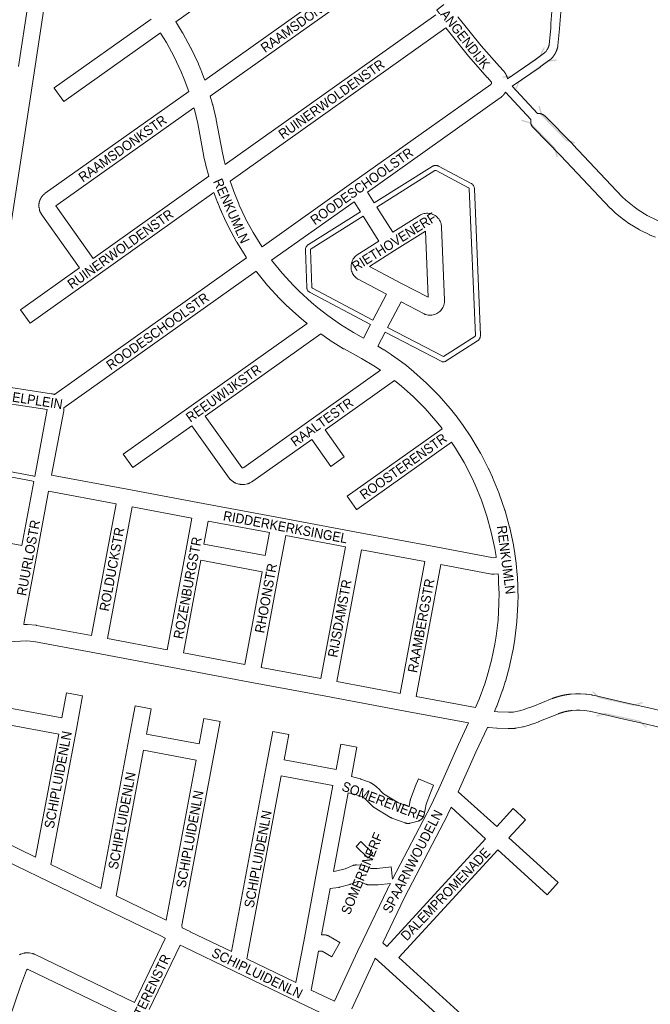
# Model space of a CAD drawing. Header units: metres. Extents: x 123819 to 142731, y 393440 to 405763.
# Tile 23 of 256: x 126688 to 127188, y 399306 to 400087. Entities that reach past the tile are written whole.
import ezdxf
from ezdxf.enums import TextEntityAlignment as Align

# ---------------------------------------------------------------- set-up
doc = ezdxf.new("R2010")
doc.units = ezdxf.units.M
doc.header["$MEASUREMENT"] = 0
for name, color, linetype, lineweight in [('gs-anno-wegen algemeen tekst', 7, 'Continuous', 0), ('gs-knt-aanvullende hoofdweg', 7, 'Continuous', 0), ('gs-knt-fietspaden', 7, 'Continuous', 0), ('gs-knt-paden', 7, 'Continuous', 0), ('gs-knt-wegen algemeen', 7, 'Continuous', 0), ('gs-symb-viaduct', 7, 'Continuous', 0), ('gs-vlk-plantopografie wegen algemeen', 7, 'Continuous', 0)]:
    doc.layers.add(name, color=color, linetype=linetype, lineweight=lineweight)
doc.styles.add('Style-Arial', font='arial.ttf')

# ---------------------------------------------------------------- blocks, each defined once
blk = doc.blocks.new('gg0-viaduct_140')
at = {"layer": 'gs-symb-viaduct', "linetype": 'Continuous'}
blk.add_hatch(color=7, dxfattribs=at).paths.add_polyline_path([(-5.58, -1.69), (-5.8, -1.4), (-4, 0), (4, 0), (5.8, -1.4), (5.58, -1.69), (3.87, -0.37), (-3.87, -0.37)])
blk = doc.blocks.new('gg0-viaduct_141')
at = {"layer": 'gs-symb-viaduct', "linetype": 'Continuous'}
blk.add_hatch(color=7, dxfattribs=at).paths.add_polyline_path([(-5.58, -1.69), (-5.8, -1.4), (-4, 0), (4, 0), (5.8, -1.4), (5.58, -1.69), (3.87, -0.37), (-3.87, -0.37)])
blk = doc.blocks.new('gg0-viaduct_142')
at = {"layer": 'gs-symb-viaduct', "linetype": 'Continuous'}
blk.add_hatch(color=7, dxfattribs=at).paths.add_polyline_path([(-5.58, -1.69), (-5.8, -1.4), (-4, 0), (4, 0), (5.8, -1.4), (5.58, -1.69), (3.87, -0.37), (-3.87, -0.37)])
blk = doc.blocks.new('gg0-viaduct_143')
at = {"layer": 'gs-symb-viaduct', "linetype": 'Continuous'}
blk.add_hatch(color=7, dxfattribs=at).paths.add_polyline_path([(5.58, -1.69), (3.87, -0.37), (-3.87, -0.37), (-5.58, -1.69), (-5.8, -1.4), (-4, 0), (4, 0), (5.8, -1.4)])
blk = doc.blocks.new('gg0-viaduct_144')
at = {"layer": 'gs-symb-viaduct', "linetype": 'Continuous'}
blk.add_hatch(color=7, dxfattribs=at).paths.add_polyline_path([(-5.58, -1.69), (-5.8, -1.4), (-4, 0), (4, 0), (5.8, -1.4), (5.58, -1.69), (3.87, -0.37), (-3.87, -0.37)])
blk = doc.blocks.new('gg0-viaduct_145')
at = {"layer": 'gs-symb-viaduct', "linetype": 'Continuous'}
blk.add_hatch(color=7, dxfattribs=at).paths.add_polyline_path([(-5.58, -1.69), (-5.8, -1.4), (-4, 0), (4, 0), (5.8, -1.4), (5.58, -1.69), (3.87, -0.37), (-3.87, -0.37)])

msp = doc.modelspace()

# ---------------------------------------------------------------- linework, layer by layer
at = {"layer": 'gs-knt-aanvullende hoofdweg', "color": 7, "linetype": 'Continuous', "flags": 128}
for points in [[(126811.6, 400085.35), (126812, 400084.76), (126812.11, 400084.59), (126812.22, 400084.43), (126817.01, 400076.6), (126817.1, 400076.44), (126817.2, 400076.28), (126823.61, 400064.5), (126823.72, 400064.3), (126823.82, 400064.1), (126829.52, 400051.96), (126829.66, 400051.65), (126832.24, 400045.46), (126832.31, 400045.29), (126832.37, 400045.11), (126834.53, 400039.11)], [(126821.82, 400030.07), (126818.3, 400039.86), (126815.86, 400045.72), (126810.32, 400057.51), (126804.1, 400068.92), (126799.51, 400076.42), (126799.35, 400076.65)], [(126838.89, 400026.23), (126840.78, 400019.87), (126840.83, 400019.68), (126840.88, 400019.5), (126843.63, 400008.1), (126843.68, 400007.9), (126843.72, 400007.69), (126848.53, 399981.47), (126849.96, 399975.26), (126850.81, 399972.17)], [(126837.8, 399962.92), (126835.44, 399971.4), (126835.36, 399971.73), (126833.85, 399978.26), (126833.78, 399978.59), (126828.98, 400004.78), (126826.32, 400015.78), (126825.95, 400017.04)], [(126854.72, 399958.97), (126856.99, 399952.26), (126857.57, 399950.72), (126861.51, 399940.88), (126862, 399939.78), (126866.63, 399929.89), (126866.74, 399929.66), (126872.92, 399918.2), (126879.77, 399907.13), (126880.03, 399906.75)], [(126867.78, 399898.05), (126867.28, 399898.79), (126867.09, 399899.07), (126860.03, 399910.48), (126859.92, 399910.67), (126859.81, 399910.87), (126853.44, 399922.67), (126853.34, 399922.87), (126853.32, 399922.92), (126853.29, 399922.97), (126850.37, 399929.01), (126850.27, 399929.22), (126847.89, 399934.53), (126847.54, 399935.34), (126847.45, 399935.55), (126844.9, 399941.75), (126844.81, 399941.97), (126843.46, 399945.57), (126843.09, 399946.48), (126842.9, 399947.06), (126842.33, 399948.57), (126842.23, 399948.85), (126841.9, 399949.86)], [(126887.6, 399896.16), (126895.95, 399885.93), (126904.9, 399876.19), (126909.49, 399871.61), (126919.31, 399862.66), (126924.3, 399858.49), (126932.12, 399852.47), (126942.28, 399845.26), (126952.5, 399838.9), (126960.51, 399834.5)], [(126915.86, 399846.03), (126915.02, 399846.68), (126914.79, 399846.87), (126909.56, 399851.23), (126909.31, 399851.45), (126899.25, 399860.63), (126899.01, 399860.86), (126894.18, 399865.66), (126893.95, 399865.9), (126884.74, 399875.93), (126884.59, 399876.1), (126884.45, 399876.26), (126875.84, 399886.82), (126875.63, 399887.08), (126875.35, 399887.46)], [(126974.08, 399808.89), (126974.06, 399808.9), (126968.72, 399812.4), (126958.99, 399818.2), (126945.09, 399825.83), (126944.92, 399825.93), (126944.74, 399826.04), (126934.15, 399832.63), (126933.96, 399832.75), (126933.77, 399832.88), (126926.79, 399837.83)], [(126971.82, 399828.04), (126976.55, 399825.22), (126976.83, 399825.05), (126982.43, 399821.37), (126982.68, 399821.2), (126990.53, 399815.59), (126990.66, 399815.49), (126994.52, 399812.6), (126994.78, 399812.4), (127000.16, 399808), (127000.41, 399807.78), (127010.42, 399798.8), (127010.59, 399798.65), (127010.75, 399798.49), (127020.21, 399788.93), (127020.36, 399788.77), (127020.51, 399788.61), (127029.39, 399778.51), (127029.6, 399778.25), (127033.81, 399773.01), (127033.99, 399772.76), (127038.88, 399766.14), (127039.08, 399765.87), (127046.17, 399755.29), (127046.28, 399755.12), (127046.39, 399754.93), (127053.34, 399743.19), (127053.45, 399743), (127053.55, 399742.8), (127059.8, 399730.67), (127059.95, 399730.37), (127062.8, 399724.17), (127062.93, 399723.87), (127068.09, 399711.24), (127068.17, 399711.03), (127068.25, 399710.82), (127072.66, 399697.91), (127072.73, 399697.7), (127072.79, 399697.49), (127076.43, 399684.34), (127076.49, 399684.12), (127076.54, 399683.91), (127079.41, 399670.57), (127079.47, 399670.24), (127080.61, 399663.51), (127080.65, 399663.22), (127081.61, 399655.81), (127081.63, 399655.69), (127081.63, 399655.63), (127081.64, 399655.54), (127082.46, 399646.74), (127082.48, 399646.44), (127082.59, 399644.95), (127082.96, 399637.41), (127082.97, 399637.15), (127083.01, 399635.17), (127083.05, 399634.17), (127083.05, 399633.03), (127083.09, 399630.44), (127083.09, 399630.22), (127083.01, 399623.5), (127083.01, 399623.44), (127083.01, 399623.39), (127083, 399623.17), (127082.25, 399609.76), (127082.23, 399609.54), (127082.21, 399609.32), (127080.65, 399595.98), (127080.61, 399595.65), (127079.53, 399589.03), (127079.47, 399588.7), (127076.73, 399575.55), (127076.69, 399575.33), (127076.63, 399575.12), (127073.11, 399562.16), (127073.02, 399561.84), (127070.97, 399555.45), (127070.86, 399555.13), (127066.21, 399542.54), (127066.13, 399542.35), (127066.06, 399542.17), (127064.36, 399538.22)], [(127022.85, 399762.57), (127022, 399763.72), (127017.99, 399768.72), (127009.38, 399778.53), (127000.23, 399787.77), (126990.51, 399796.48), (126985.39, 399800.67), (126985.2, 399800.81)], [(127065.87, 399660.46), (127065.78, 399661.15), (127064.69, 399667.57), (127061.9, 399680.54), (127058.37, 399693.26), (127054.11, 399705.76), (127049.09, 399718.04), (127046.37, 399723.94), (127040.3, 399735.73), (127033.57, 399747.1), (127030.34, 399751.92)], [(127049.38, 399541.43), (127052.19, 399547.94), (127056.72, 399560.18), (127058.66, 399566.26), (127062.08, 399578.84), (127064.73, 399591.59), (127065.75, 399597.89), (127067.26, 399610.83), (127068, 399623.85), (127068, 399624.19), (127068.03, 399632.77), (127067.99, 399634.92), (127067.72, 399641.22), (127067.53, 399644.73), (127067.28, 399647.52)], [(126983.64, 399405.16), (127013.89, 399463.46), (127020.19, 399476.85), (127035.96, 399512.1), (127036, 399512.18), (127043.87, 399529.22)], [(127058.79, 399525.69), (127049.65, 399505.92), (127035.66, 399474.66)], [(127029.93, 399462.28), (127027.41, 399456.93), (127027.29, 399456.67), (126993.03, 399390.65), (126975.76, 399354.76)], [(126937.52, 399308.43), (126955.64, 399347.77), (126955.72, 399347.93), (126960.26, 399357.19), (126979.55, 399397.27), (126979.65, 399397.47), (126981.88, 399401.76)], [(126969.82, 399342.57), (126969.24, 399341.4), (126951.27, 399302.38)]]:
    msp.add_lwpolyline(points, dxfattribs=at)
at = {"layer": 'gs-knt-fietspaden', "color": 7, "linetype": 'Continuous', "flags": 128}
for points in [[(127074.79, 400040.16), (127096.68, 400055.22), (127104.03, 400060.63), (127104.75, 400061.23), (127105.3, 400061.86), (127105.98, 400062.86), (127106.02, 400062.92), (127106.06, 400062.99), (127106.1, 400063.05), (127106.14, 400063.12), (127106.18, 400063.18), (127106.22, 400063.25), (127106.26, 400063.31), (127106.3, 400063.38), (127106.34, 400063.45), (127106.38, 400063.51), (127106.42, 400063.58), (127106.46, 400063.65), (127106.5, 400063.71), (127106.53, 400063.78), (127106.57, 400063.85), (127106.61, 400063.92), (127106.64, 400063.99), (127106.68, 400064.05), (127106.71, 400064.12), (127106.75, 400064.19), (127106.78, 400064.26), (127106.81, 400064.33), (127106.85, 400064.4), (127106.88, 400064.47), (127106.91, 400064.54), (127106.94, 400064.61), (127106.98, 400064.68), (127107.01, 400064.75), (127107.04, 400064.82), (127107.07, 400064.89), (127107.1, 400064.96), (127107.13, 400065.03), (127107.16, 400065.11), (127107.18, 400065.18), (127107.21, 400065.25), (127107.24, 400065.32), (127107.27, 400065.39), (127107.29, 400065.46), (127107.32, 400065.54), (127107.35, 400065.61), (127107.37, 400065.68), (127107.4, 400065.76), (127107.42, 400065.83), (127107.44, 400065.9), (127107.47, 400065.98), (127107.49, 400066.05), (127107.51, 400066.12), (127107.54, 400066.2), (127107.56, 400066.27), (127107.58, 400066.34), (127107.6, 400066.42), (127107.62, 400066.49), (127107.64, 400066.57), (127107.66, 400066.64), (127107.68, 400066.72), (127107.7, 400066.79), (127107.71, 400066.87), (127107.73, 400066.94), (127107.75, 400067.02), (127107.76, 400067.09), (127107.78, 400067.17), (127107.8, 400067.24), (127107.81, 400067.32), (127107.83, 400067.39), (127109.02, 400080.31), (127109.22, 400083.86), (127109.23, 400083.96), (127110.29, 400096.73)], [(127117.28, 400096.13), (127116.23, 400083.43), (127116.03, 400079.86), (127116.02, 400079.73), (127114.8, 400066.59), (127114.78, 400066.44), (127114.76, 400066.3), (127114.74, 400066.17), (127114.72, 400066.05), (127114.69, 400065.93), (127114.67, 400065.81), (127114.64, 400065.68), (127114.62, 400065.56), (127114.59, 400065.44), (127114.56, 400065.32), (127114.53, 400065.2), (127114.5, 400065.08), (127114.47, 400064.96), (127114.44, 400064.84), (127114.41, 400064.72), (127114.38, 400064.6), (127114.35, 400064.48), (127114.31, 400064.36), (127114.28, 400064.24), (127114.24, 400064.12), (127114.2, 400064), (127114.17, 400063.88), (127114.13, 400063.76), (127114.09, 400063.64), (127114.05, 400063.53), (127114.01, 400063.41), (127113.97, 400063.29), (127113.93, 400063.17), (127113.89, 400063.06), (127113.84, 400062.94), (127113.8, 400062.82), (127113.76, 400062.71), (127113.71, 400062.59), (127113.67, 400062.48), (127113.62, 400062.36), (127113.57, 400062.25), (127113.52, 400062.13), (127113.47, 400062.02), (127113.42, 400061.9), (127113.37, 400061.79), (127113.32, 400061.68), (127113.27, 400061.56), (127113.22, 400061.45), (127113.17, 400061.34), (127113.11, 400061.23), (127113.06, 400061.11), (127113, 400061), (127112.95, 400060.89), (127112.89, 400060.78), (127112.83, 400060.67), (127112.77, 400060.56), (127112.71, 400060.45), (127112.65, 400060.34), (127112.59, 400060.23), (127112.53, 400060.13), (127112.47, 400060.02), (127112.41, 400059.91), (127112.35, 400059.8), (127112.28, 400059.7), (127112.22, 400059.59), (127112.15, 400059.48), (127112.09, 400059.38), (127112.02, 400059.27), (127111.95, 400059.17), (127111.88, 400059.06), (127111.82, 400058.96), (127111.8, 400058.94), (127110.99, 400057.74), (127110.91, 400057.62), (127110.81, 400057.5), (127110.72, 400057.39), (127109.84, 400056.39), (127109.74, 400056.29), (127109.65, 400056.19), (127109.55, 400056.1), (127109.45, 400056.01), (127108.44, 400055.17), (127108.36, 400055.1), (127108.27, 400055.04), (127100.79, 400049.54), (127100.7, 400049.47), (127078.48, 400034.18)]]:
    msp.add_lwpolyline(points, dxfattribs=at)
at = {"layer": 'gs-knt-paden', "color": 7, "linetype": 'Continuous', "flags": 128}
for points in [[(126969.08, 399941.62), (127015.09, 399970.65), (127015.47, 399970.87), (127015.87, 399971.05), (127016.28, 399971.2), (127016.7, 399971.31), (127017.14, 399971.39), (127017.57, 399971.42), (127018.01, 399971.42), (127018.45, 399971.38), (127018.88, 399971.3), (127019.31, 399971.18), (127019.72, 399971.03), (127020.11, 399970.84), (127020.11, 399970.84), (127020.12, 399970.84)], [(127020.12, 399970.84), (127045.83, 399957.18), (127046.21, 399956.95), (127046.56, 399956.7), (127046.89, 399956.42), (127047.2, 399956.11), (127047.47, 399955.78), (127047.72, 399955.42), (127047.94, 399955.04), (127048.12, 399954.65), (127048.26, 399954.24), (127048.38, 399953.82), (127048.45, 399953.39), (127048.49, 399952.96), (127053.3, 399836.75), (127053.3, 399836.32), (127053.26, 399835.88), (127053.18, 399835.46), (127053.07, 399835.04), (127052.92, 399834.63), (127052.74, 399834.23), (127052.52, 399833.86), (127052.27, 399833.5), (127051.99, 399833.17), (127051.69, 399832.86), (127051.36, 399832.58), (127051, 399832.33), (127026.22, 399816.4), (127025.84, 399816.18), (127025.44, 399815.99), (127025.02, 399815.84), (127024.6, 399815.72), (127024.16, 399815.64), (127023.72, 399815.61), (127023.63, 399815.6), (127023.53, 399815.61), (127023.44, 399815.61), (127023.34, 399815.63), (127023.25, 399815.64), (127023.16, 399815.66), (127023.06, 399815.69), (127022.97, 399815.72), (127022.88, 399815.75), (127022.8, 399815.79), (127022.71, 399815.83), (126977.68, 399839.18)], [(126979.55, 399842.74), (127023.94, 399819.72), (127023.97, 399819.74), (127024.01, 399819.76), (127024.04, 399819.78), (127048.83, 399835.71), (127048.9, 399835.76), (127048.96, 399835.82), (127049.02, 399835.88), (127049.08, 399835.94), (127049.13, 399836.01), (127049.17, 399836.09), (127049.21, 399836.17), (127049.24, 399836.25), (127049.26, 399836.33), (127049.27, 399836.41), (127049.28, 399836.5), (127049.28, 399836.59), (127044.47, 399952.79), (127044.46, 399952.88), (127044.45, 399952.96), (127044.43, 399953.05), (127044.4, 399953.13), (127044.36, 399953.2), (127044.32, 399953.28), (127044.27, 399953.35), (127044.21, 399953.42), (127044.15, 399953.48), (127044.09, 399953.53), (127044.02, 399953.58), (127043.94, 399953.63), (127018.22, 399967.29), (127018.15, 399967.33), (127018.07, 399967.36), (127017.98, 399967.38), (127017.9, 399967.4), (127017.81, 399967.4), (127017.72, 399967.4), (127017.64, 399967.4), (127017.55, 399967.38), (127017.47, 399967.36), (127017.39, 399967.33), (127017.31, 399967.3), (127017.23, 399967.25), (126971.22, 399938.22)], [(126966.14, 399845.22), (126918.12, 399870.56), (126917.74, 399870.78), (126917.38, 399871.04), (126917.05, 399871.32), (126916.74, 399871.63), (126916.46, 399871.97), (126916.21, 399872.33), (126915.99, 399872.72), (126915.81, 399873.12), (126915.66, 399873.53), (126915.55, 399873.95), (126915.48, 399874.39), (126915.47, 399874.47), (126915.47, 399874.56), (126914.45, 399904.21), (126914.46, 399904.65), (126914.5, 399905.08), (126914.58, 399905.51), (126914.69, 399905.93), (126914.85, 399906.33), (126915.03, 399906.73), (126915.25, 399907.1), (126915.51, 399907.46), (126915.79, 399907.79), (126916.1, 399908.09), (126916.43, 399908.37), (126916.79, 399908.62), (126958.07, 399934.67)], [(126960.21, 399931.27), (126918.93, 399905.22), (126918.86, 399905.17), (126918.8, 399905.12), (126918.73, 399905.05), (126918.68, 399904.99), (126918.63, 399904.92), (126918.59, 399904.85), (126918.55, 399904.77), (126918.52, 399904.69), (126918.5, 399904.61), (126918.48, 399904.52), (126918.47, 399904.44), (126918.47, 399904.35), (126919.48, 399874.81), (126919.5, 399874.72), (126919.53, 399874.64), (126919.57, 399874.56), (126919.61, 399874.48), (126919.66, 399874.4), (126919.71, 399874.34), (126919.77, 399874.27), (126919.84, 399874.21), (126919.91, 399874.16), (126919.99, 399874.12), (126968.01, 399848.78)], [(126656.63, 399785.72), (126656.33, 399783.46), (126656.32, 399783.42), (126648.81, 399734.37), (126697.93, 399725.18), (126697.99, 399725.17), (126698.06, 399725.15), (126699.69, 399724.74)], [(126698.95, 399720.78), (126697.13, 399721.24), (126646.16, 399730.77)]]:
    msp.add_lwpolyline(points, dxfattribs=at)
at = {"layer": 'gs-knt-wegen algemeen', "color": 7, "linetype": 'Continuous', "flags": 128}
for points in [[(126958.17, 400189.47), (126811.6, 400085.35)], [(126715.49, 400152.6), (126708.22, 400104.69), (126698.62, 400041.42), (126689.43, 399980.81), (126680.04, 399918.92), (126670.85, 399858.32), (126661.72, 399798.11)], [(126834.53, 400039.11), (126982.59, 400144.28)], [(126989.36, 400133.12), (126838.89, 400026.23)], [(126686.73, 400049.81), (126694.37, 400100.21)], [(126850.81, 399972.17), (127017.97, 400090.92)], [(127035.42, 400089.16), (127053.86, 400066.29), (127068.4, 400049.83), (127071.68, 400046.31), (127071.85, 400046.12), (127072.01, 400045.92), (127072.07, 400045.85), (127072.13, 400045.77), (127072.19, 400045.7), (127072.25, 400045.62), (127072.3, 400045.55), (127072.36, 400045.47), (127072.41, 400045.39), (127072.47, 400045.32), (127072.52, 400045.24), (127072.58, 400045.16), (127072.63, 400045.08), (127072.69, 400045), (127072.74, 400044.93), (127072.79, 400044.85), (127072.84, 400044.77), (127072.89, 400044.69), (127072.95, 400044.61), (127073, 400044.53), (127073.05, 400044.44), (127073.09, 400044.36), (127073.14, 400044.28), (127073.19, 400044.2), (127073.24, 400044.12), (127073.29, 400044.04), (127073.33, 400043.95), (127073.38, 400043.87), (127073.42, 400043.79), (127073.47, 400043.7), (127073.51, 400043.62), (127073.56, 400043.53), (127073.6, 400043.45), (127073.64, 400043.36), (127073.68, 400043.28), (127073.73, 400043.19), (127073.77, 400043.11), (127073.81, 400043.02), (127073.85, 400042.94), (127073.89, 400042.85), (127073.93, 400042.76), (127073.96, 400042.68), (127074, 400042.59), (127074.04, 400042.5), (127074.07, 400042.41), (127074.11, 400042.32), (127074.15, 400042.24), (127074.18, 400042.15), (127074.21, 400042.06), (127074.25, 400041.97), (127074.28, 400041.88), (127074.31, 400041.79), (127074.34, 400041.7), (127074.38, 400041.61), (127074.41, 400041.52), (127074.44, 400041.43), (127074.47, 400041.34), (127074.49, 400041.25), (127074.52, 400041.16), (127074.55, 400041.07), (127074.58, 400040.98), (127074.6, 400040.89), (127074.63, 400040.8), (127074.65, 400040.7), (127074.68, 400040.61), (127074.7, 400040.52), (127074.73, 400040.43), (127074.75, 400040.34), (127074.77, 400040.24), (127074.79, 400040.16)], [(127025.72, 400080.45), (126854.72, 399958.97)], [(127062.12, 400036.66), (127062.14, 400036.8), (127062.14, 400036.83), (127062.14, 400036.86), (127062.14, 400036.89), (127062.14, 400036.92), (127062.14, 400036.95), (127062.14, 400036.98), (127062.14, 400037.01), (127062.14, 400037.04), (127062.13, 400037.07), (127062.13, 400037.09), (127062.13, 400037.12), (127062.12, 400037.15), (127062.12, 400037.18), (127062.11, 400037.21), (127062.1, 400037.24), (127062.1, 400037.27), (127062.09, 400037.3), (127062.08, 400037.32), (127062.07, 400037.35), (127062.06, 400037.38), (127062.05, 400037.41), (127062.04, 400037.44), (127062.03, 400037.46), (127062.02, 400037.49), (127062.01, 400037.52), (127062, 400037.54), (127061.98, 400037.57), (127061.97, 400037.6), (127061.95, 400037.62), (127061.94, 400037.65), (127061.93, 400037.67), (127061.91, 400037.7), (127058.81, 400041.03), (127058.7, 400041.15), (127044, 400057.78), (127043.81, 400058.01), (127025.72, 400080.45)], [(126799.35, 400076.65), (126722.73, 400022.22)], [(126880.03, 399906.75), (126951.11, 399957.25), (127061.52, 400035.68), (127061.53, 400035.69), (127061.55, 400035.7), (127061.57, 400035.72), (127061.59, 400035.73), (127061.61, 400035.75), (127061.63, 400035.77), (127061.64, 400035.78), (127061.66, 400035.8), (127061.68, 400035.81), (127061.7, 400035.83), (127061.72, 400035.85), (127061.73, 400035.87), (127061.75, 400035.89), (127061.77, 400035.9), (127061.78, 400035.92), (127061.8, 400035.94), (127061.82, 400035.96), (127061.83, 400035.98), (127061.85, 400036), (127061.86, 400036.02), (127061.87, 400036.04), (127061.89, 400036.06), (127061.9, 400036.08), (127061.92, 400036.1), (127061.93, 400036.12), (127061.94, 400036.15), (127061.95, 400036.17), (127061.96, 400036.19), (127061.98, 400036.21), (127061.99, 400036.23), (127062, 400036.26), (127062.01, 400036.28), (127062.02, 400036.3), (127062.12, 400036.65)], [(127062.12, 400036.65), (127062.12, 400036.66)], [(127062.12, 400036.65), (127062.12, 400036.66)], [(126735.32, 399890.12), (126704.86, 399933.03), (126704.71, 399933.25), (126704.56, 399933.48), (126704.43, 399933.71), (126704.05, 399934.42), (126703.91, 399934.69), (126703.79, 399934.97), (126703.67, 399935.26), (126703.57, 399935.55), (126703.49, 399935.85), (126703.42, 399936.15), (126703.36, 399936.45), (126703.1, 399938.03), (126703.07, 399938.22), (126703.05, 399938.42), (126703.04, 399938.51), (126703.03, 399938.61), (126703.02, 399938.71), (126703.02, 399938.81), (126703.01, 399938.91), (126703.01, 399939.01), (126703, 399939.1), (126703, 399939.2), (126702.99, 399939.3), (126702.99, 399939.4), (126702.99, 399939.5), (126702.99, 399939.59), (126702.99, 399939.69), (126702.99, 399939.79), (126702.99, 399939.89), (126703, 399939.99), (126703, 399940.09), (126703, 399940.19), (126703.01, 399940.28), (126703.01, 399940.38), (126703.02, 399940.48), (126703.03, 399940.58), (126703.04, 399940.68), (126703.05, 399940.77), (126703.06, 399940.87), (126703.07, 399940.97), (126703.08, 399941.07), (126703.09, 399941.16), (126703.11, 399941.26), (126703.12, 399941.36), (126703.13, 399941.46), (126703.15, 399941.55), (126703.17, 399941.65), (126703.18, 399941.75), (126703.2, 399941.84), (126703.22, 399941.94), (126703.24, 399942.04), (126703.26, 399942.13), (126703.28, 399942.23), (126703.31, 399942.32), (126703.33, 399942.42), (126703.35, 399942.52), (126703.38, 399942.61), (126703.4, 399942.71), (126703.43, 399942.8), (126703.46, 399942.9), (126703.49, 399942.99), (126703.51, 399943.08), (126703.54, 399943.18), (126703.57, 399943.27), (126703.61, 399943.36), (126703.64, 399943.46), (126703.67, 399943.55), (126703.7, 399943.64), (126703.74, 399943.74), (126703.77, 399943.83), (126703.81, 399943.92), (126703.84, 399944.01), (126703.88, 399944.1), (126703.92, 399944.19), (126703.96, 399944.28), (126704, 399944.37), (126704.04, 399944.46), (126704.08, 399944.55), (126704.12, 399944.64), (126704.16, 399944.73), (126704.21, 399944.82), (126704.25, 399944.9), (126704.3, 399944.99), (126704.34, 399945.08), (126704.39, 399945.17), (126704.43, 399945.25), (126704.48, 399945.34), (126704.53, 399945.42), (126704.58, 399945.51), (126704.63, 399945.59), (126704.68, 399945.68), (126704.73, 399945.76), (126704.78, 399945.85), (126704.84, 399945.93), (126704.89, 399946.01), (126704.94, 399946.09), (126705, 399946.18), (126705.05, 399946.26), (126705.11, 399946.34), (126705.17, 399946.42), (126705.22, 399946.5), (126705.28, 399946.58), (126705.34, 399946.66), (126705.4, 399946.73), (126705.46, 399946.81), (126705.52, 399946.89), (126705.58, 399946.97), (126705.65, 399947.04), (126705.71, 399947.12), (126705.77, 399947.19), (126705.84, 399947.27), (126705.9, 399947.34), (126705.97, 399947.42), (126706.03, 399947.49), (126706.1, 399947.56), (126706.16, 399947.63), (126706.23, 399947.71), (126706.3, 399947.78), (126706.37, 399947.85), (126706.44, 399947.92), (126706.51, 399947.99), (126706.58, 399948.05), (126706.65, 399948.12), (126706.72, 399948.19), (126706.79, 399948.26), (126706.87, 399948.32), (126706.94, 399948.39), (126707.01, 399948.45), (126707.09, 399948.52), (126707.16, 399948.58), (126707.24, 399948.64), (126707.32, 399948.71), (126707.39, 399948.77), (126707.47, 399948.83), (126707.55, 399948.89), (126707.63, 399948.95), (126707.7, 399949.01), (126707.78, 399949.07), (126707.86, 399949.12), (126707.94, 399949.18), (126708.02, 399949.24), (126708.1, 399949.29), (126821.82, 400030.07)], [(127073.18, 400029.57), (127073.17, 400029.56), (127073.09, 400029.43), (127073.02, 400029.31), (127072.94, 400029.18), (127072.86, 400029.06), (127072.78, 400028.93), (127072.7, 400028.81), (127072.62, 400028.69), (127072.54, 400028.57), (127072.45, 400028.45), (127072.37, 400028.33), (127072.28, 400028.22), (127072.19, 400028.1), (127072.1, 400027.98), (127072.01, 400027.87), (127071.92, 400027.75), (127071.83, 400027.64), (127071.74, 400027.53), (127071.64, 400027.42), (127071.55, 400027.31), (127071.45, 400027.2), (127071.35, 400027.09), (127071.25, 400026.98), (127071.15, 400026.88), (127071.05, 400026.77), (127070.95, 400026.67), (127070.84, 400026.56), (127070.74, 400026.46), (127070.63, 400026.36), (127070.53, 400026.26), (127070.42, 400026.16), (127070.31, 400026.06), (127070.2, 400025.97), (127070.09, 400025.87), (127069.98, 400025.78), (127069.86, 400025.68), (127069.75, 400025.59), (127069.64, 400025.5), (127069.52, 400025.41), (127069.41, 400025.32), (127069.29, 400025.23), (127069.17, 400025.15), (127069.05, 400025.06), (126963.67, 399950.2)], [(126825.95, 400017.04), (126716.42, 399939.23), (126745.93, 399897.66)], [(127098.53, 400012.47), (127098.76, 400012.51), (127099.08, 400012.54), (127099.4, 400012.56), (127099.72, 400012.57), (127100.04, 400012.56), (127100.35, 400012.53), (127100.67, 400012.49), (127100.98, 400012.43), (127101.3, 400012.36), (127101.6, 400012.27), (127101.91, 400012.17), (127102.2, 400012.06), (127102.49, 400011.92), (127102.78, 400011.78), (127103.06, 400011.62), (127103.32, 400011.45), (127103.58, 400011.26), (127103.83, 400011.06), (127104.08, 400010.85), (127104.3, 400010.63), (127104.31, 400010.63), (127104.31, 400010.63)], [(127104.31, 400010.63), (127126.46, 399988.15), (127126.56, 399988.05), (127165.62, 399946.59), (127168.57, 399943.85), (127175.16, 399938.5), (127178.44, 399936.17), (127185.62, 399931.79), (127193.16, 399928.07), (127196.88, 399926.53), (127204.92, 399923.83), (127208.85, 399922.8), (127215.04, 399921.54), (127245.12, 399915.61), (127245.49, 399915.55)], [(127192.12, 399914.41), (127187.99, 399916.12), (127187.79, 399916.2), (127187.59, 399916.3), (127179.59, 399920.25), (127179.33, 399920.38), (127179.08, 399920.53), (127171.47, 399925.17), (127171.28, 399925.29), (127171.1, 399925.42), (127167.46, 399927.99), (127167.28, 399928.12), (127167.11, 399928.26), (127160.19, 399933.88), (127160.02, 399934.02), (127159.86, 399934.17), (127156.6, 399937.21), (127156.44, 399937.36), (127156.29, 399937.51), (127117.14, 399979.06), (127095.03, 400001.49), (127094.81, 400001.72), (127094.61, 400001.97), (127094.41, 400002.22), (127094.23, 400002.48), (127094.06, 400002.75), (127093.91, 400003.03), (127093.76, 400003.32), (127093.64, 400003.61), (127093.52, 400003.91), (127093.43, 400004.21), (127093.34, 400004.52), (127093.28, 400004.83), (127093.22, 400005.15), (127093.19, 400005.47), (127093.16, 400005.79), (127093.16, 400006.11), (127093.17, 400006.43), (127093.2, 400006.74), (127093.24, 400007.06), (127093.29, 400007.37), (127093.37, 400007.69), (127093.37, 400007.71)], [(126745.93, 399897.66), (126837.8, 399962.92)], [(126841.9, 399949.86), (126748.17, 399883.28), (126748.16, 399883.27), (126748.16, 399883.27), (126696.04, 399846.24)], [(126963.67, 399950.2), (126969.08, 399941.62)], [(126953.04, 399942.65), (126887.6, 399896.16)], [(126958.07, 399934.67), (126953.04, 399942.65)], [(126971.22, 399938.22), (126983.75, 399918.34), (127004.87, 399931.68), (127005.74, 399932.18), (127006.65, 399932.6), (127007.6, 399932.94), (127008.57, 399933.2), (127009.56, 399933.37), (127010.56, 399933.45), (127011.56, 399933.45), (127012.56, 399933.35), (127013.55, 399933.18), (127014.52, 399932.91), (127015.46, 399932.56), (127016.37, 399932.14), (127017.24, 399931.63), (127018.06, 399931.05), (127018.83, 399930.4), (127019.53, 399929.69), (127020.17, 399928.92), (127020.75, 399928.09), (127021.25, 399927.22), (127021.67, 399926.31), (127022.01, 399925.37), (127022.26, 399924.39), (127022.43, 399923.41), (127022.52, 399922.4), (127024.8, 399864.61), (127024.8, 399863.6), (127024.71, 399862.6), (127024.53, 399861.61), (127024.27, 399860.65), (127023.92, 399859.7), (127023.49, 399858.8), (127022.99, 399857.93), (127022.41, 399857.11), (127021.76, 399856.34), (127021.04, 399855.63), (127020.27, 399854.99), (127019.45, 399854.42), (127018.58, 399853.92), (127017.66, 399853.5), (127016.72, 399853.16), (127015.75, 399852.9), (127014.76, 399852.73), (127013.76, 399852.65), (127012.75, 399852.65), (127011.75, 399852.75), (127010.77, 399852.92), (127009.8, 399853.19), (127009.53, 399853.28), (127009.27, 399853.38), (127009.02, 399853.49), (127008.77, 399853.62), (126990.33, 399863.24), (126979.55, 399842.74)], [(126968.01, 399848.78), (126978.8, 399869.29), (126956.37, 399881.1), (126956.12, 399881.24), (126955.88, 399881.38), (126955.06, 399881.96), (126954.3, 399882.61), (126953.59, 399883.32), (126952.95, 399884.1), (126952.37, 399884.92), (126951.88, 399885.79), (126951.46, 399886.7), (126951.12, 399887.65), (126950.86, 399888.62), (126950.69, 399889.61), (126950.61, 399890.61), (126950.61, 399891.61), (126950.7, 399892.61), (126950.88, 399893.6), (126951.14, 399894.57), (126951.49, 399895.51), (126951.92, 399896.42), (126952.42, 399897.29), (126953, 399898.11), (126953.65, 399898.88), (126954.37, 399899.58), (126955.14, 399900.22), (126955.36, 399900.39), (126955.6, 399900.55), (126972.74, 399911.39), (126960.21, 399931.27)], [(126990.62, 399877.78), (127011.69, 399866.78), (127009.61, 399919.28), (126985.19, 399903.85), (126965.16, 399891.19), (126990.61, 399877.79), (126990.61, 399877.79), (126990.62, 399877.78)], [(126715.33, 399789.75), (126867.78, 399898.05)], [(126875.35, 399887.46), (126722.75, 399779.05)], [(126926.79, 399837.83), (126834.85, 399772.51)], [(126960.51, 399834.5), (126966.14, 399845.22)], [(126977.68, 399839.18), (126971.82, 399828.04)], [(126834.85, 399772.51), (126863.95, 399731.69), (126864.2, 399731.52), (126864.55, 399731.41), (126865.02, 399731.5), (126865.52, 399731.77), (126917.22, 399768.49), (126974.08, 399808.89)], [(126985.2, 399800.81), (126930.06, 399761.65)], [(126601.14, 399794.14), (126585.35, 399690.09), (126585.35, 399690.01), (126585.44, 399689.55), (126585.65, 399689.33), (126586.12, 399689.18), (126689.42, 399669.86)], [(126661.72, 399798.11), (126713.09, 399790.32), (126713.31, 399790.29), (126713.52, 399790.24), (126713.73, 399790.19), (126714.71, 399789.94), (126714.96, 399789.87), (126715.21, 399789.79), (126715.33, 399789.75)], [(126699.69, 399724.74), (126709.59, 399777.68), (126656.63, 399785.72)], [(126722.75, 399779.05), (126722.78, 399778.29), (126722.79, 399778), (126722.78, 399777.7), (126722.76, 399777.41), (126722.73, 399777.12), (126722.68, 399776.83), (126713.12, 399725.75)], [(126824.24, 399764.97), (126777.41, 399731.7)], [(127030.34, 399751.92), (126955.1, 399698.47)], [(126689.42, 399669.86), (126698.95, 399720.78)], [(126713.12, 399725.75), (126772.98, 399714.56), (126833.23, 399703.29), (126894.76, 399691.78), (126955.02, 399680.51), (127017.93, 399668.74)], [(126710.73, 399712.95), (126701.03, 399661.07), (126691.35, 399609.31), (126691.03, 399607.21)], [(126764.18, 399702.96), (126710.73, 399712.95)], [(126744.63, 399598.44), (126764.18, 399702.96)], [(126776.98, 399700.56), (126757.43, 399596.04)], [(126824.44, 399691.69), (126776.98, 399700.56)], [(126804.89, 399587.16), (126819.82, 399666.98), (126824.44, 399691.69)], [(126837.24, 399689.29), (126833.81, 399670.99)], [(126885.97, 399680.18), (126837.24, 399689.29)], [(126898.77, 399677.78), (126894.15, 399653.08), (126879.22, 399573.25)], [(126882.55, 399661.87), (126885.97, 399680.18)], [(126946.22, 399668.91), (126898.77, 399677.78)], [(126833.81, 399670.99), (126882.55, 399661.87)], [(126926.67, 399564.37), (126946.22, 399668.91)], [(126959.02, 399666.52), (126939.47, 399561.98)], [(127009.13, 399657.14), (126959.02, 399666.52)], [(127017.93, 399668.74), (127063.59, 399660.2), (127065.87, 399660.46)], [(126831.42, 399658.19), (126817.69, 399584.77)], [(126880.15, 399649.08), (126831.42, 399658.19)], [(126989.58, 399552.6), (127009.13, 399657.14)], [(127021.93, 399654.75), (127002.38, 399550.21)], [(127067.28, 399647.52), (127064.08, 399647.16), (127063.8, 399647.13), (127063.53, 399647.12), (127063.25, 399647.12), (127062.98, 399647.13), (127062.7, 399647.15), (127062.42, 399647.18), (127062.15, 399647.23), (127021.93, 399654.75)], [(126866.42, 399575.65), (126880.15, 399649.08)], [(127043.87, 399529.22), (126993.59, 399538.61), (126930.68, 399550.38), (126870.43, 399561.65), (126808.89, 399573.17), (126748.64, 399584.44), (126698.92, 399593.74), (126693.26, 399594.28), (126683.71, 399593.86), (126672.73, 399593.38), (126672.5, 399593.37), (126672.26, 399593.37), (126672.02, 399593.38), (126669.71, 399593.53), (126669.43, 399593.56), (126669.15, 399593.6), (126666.86, 399593.95), (126666.65, 399593.98), (126538.49, 399617.95), (126516.19, 399622.04)], [(126691.03, 399607.21), (126693.14, 399607.31), (126693.44, 399607.31), (126693.74, 399607.3), (126694.04, 399607.28), (126700.44, 399606.68), (126700.74, 399606.64), (126701.03, 399606.59), (126744.63, 399598.44)], [(126757.43, 399596.04), (126804.89, 399587.16)], [(126817.69, 399584.77), (126866.42, 399575.65)], [(126879.22, 399573.25), (126926.67, 399564.37)], [(126939.47, 399561.98), (126989.58, 399552.6)], [(127002.38, 399550.21), (127049.38, 399541.43)], [(127064.36, 399538.22), (127067.15, 399537.98), (127075.59, 399537.71), (127077.71, 399537.74), (127079.36, 399537.85), (127084.17, 399538.77), (127087.3, 399539.63), (127090.71, 399540.77), (127094.91, 399542.33), (127110.25, 399548.53), (127110.33, 399548.56), (127110.55, 399548.65), (127110.77, 399548.73), (127110.99, 399548.81), (127111.22, 399548.89), (127111.44, 399548.98), (127111.66, 399549.06), (127111.88, 399549.14), (127112.11, 399549.21), (127112.33, 399549.29), (127112.55, 399549.37), (127112.78, 399549.44), (127113, 399549.52), (127113.23, 399549.59), (127113.45, 399549.66), (127113.68, 399549.74), (127113.9, 399549.81), (127114.13, 399549.88), (127114.36, 399549.94), (127114.58, 399550.01), (127114.81, 399550.08), (127115.04, 399550.14), (127115.26, 399550.21), (127115.49, 399550.27), (127115.72, 399550.33), (127115.95, 399550.4), (127116.18, 399550.46), (127116.41, 399550.52), (127116.64, 399550.58), (127116.87, 399550.63), (127117.09, 399550.69), (127117.33, 399550.75), (127117.55, 399550.8), (127117.79, 399550.85), (127118.02, 399550.91), (127118.25, 399550.96), (127118.48, 399551.01), (127118.71, 399551.06), (127118.94, 399551.11), (127119.17, 399551.15), (127119.4, 399551.2), (127119.64, 399551.25), (127119.87, 399551.29), (127120.1, 399551.34), (127120.33, 399551.38), (127120.57, 399551.42), (127120.8, 399551.46), (127121.03, 399551.5), (127121.27, 399551.54), (127121.5, 399551.58), (127121.73, 399551.61), (127121.97, 399551.65), (127122.2, 399551.68), (127122.44, 399551.72), (127122.67, 399551.75), (127122.91, 399551.78), (127123.14, 399551.81), (127123.37, 399551.84), (127123.61, 399551.87), (127123.84, 399551.89), (127124.08, 399551.92), (127124.31, 399551.95), (127124.55, 399551.97), (127124.79, 399551.99), (127125.02, 399552.02), (127125.21, 399552.03), (127128.78, 399552.25), (127128.98, 399552.26), (127129.19, 399552.26), (127132.26, 399552.26), (127132.55, 399552.26), (127136.71, 399552.07), (127136.93, 399552.06), (127137.15, 399552.04), (127137.37, 399552.01), (127141.64, 399551.37), (127141.83, 399551.34), (127142.01, 399551.31), (127145.04, 399550.68), (127145.18, 399550.64), (127169.84, 399544.91), (127186.76, 399541.21), (127186.85, 399541.19), (127186.86, 399541.19), (127186.86, 399541.19)], [(127186.86, 399541.19), (127204.48, 399537.04)], [(127201.52, 399524.36), (127183.92, 399528.5), (127167.01, 399532.2), (127166.93, 399532.22), (127142.3, 399537.95), (127139.54, 399538.52), (127135.79, 399539.08), (127132.11, 399539.24), (127129.39, 399539.24), (127126.12, 399539.04), (127125.94, 399539.02), (127125.77, 399539.01), (127125.59, 399538.99), (127125.41, 399538.97), (127125.24, 399538.95), (127125.06, 399538.93), (127124.88, 399538.91), (127124.71, 399538.88), (127124.53, 399538.86), (127124.36, 399538.84), (127124.18, 399538.81), (127124, 399538.79), (127123.83, 399538.76), (127123.65, 399538.73), (127123.48, 399538.71), (127123.3, 399538.68), (127123.13, 399538.65), (127122.95, 399538.62), (127122.77, 399538.59), (127122.6, 399538.56), (127122.42, 399538.52), (127122.25, 399538.49), (127122.08, 399538.46), (127121.9, 399538.42), (127121.73, 399538.39), (127121.55, 399538.35), (127121.38, 399538.32), (127121.21, 399538.28), (127121.03, 399538.24), (127120.86, 399538.2), (127120.68, 399538.16), (127120.51, 399538.12), (127120.34, 399538.08), (127120.17, 399538.04), (127119.99, 399537.99), (127119.82, 399537.95), (127119.65, 399537.91), (127119.48, 399537.86), (127119.31, 399537.82), (127119.13, 399537.77), (127118.96, 399537.72), (127118.79, 399537.68), (127118.62, 399537.63), (127118.45, 399537.58), (127118.28, 399537.53), (127118.11, 399537.48), (127117.94, 399537.42), (127117.77, 399537.37), (127117.6, 399537.32), (127117.43, 399537.27), (127117.26, 399537.21), (127117.09, 399537.16), (127116.92, 399537.1), (127116.75, 399537.04), (127116.59, 399536.99), (127116.42, 399536.93), (127116.25, 399536.87), (127116.08, 399536.81), (127115.91, 399536.75), (127115.75, 399536.69), (127115.58, 399536.63), (127115.41, 399536.57), (127115.25, 399536.5), (127115.08, 399536.44), (127099.7, 399530.22), (127099.52, 399530.15), (127095.13, 399528.52), (127094.94, 399528.46), (127091.27, 399527.23), (127091.1, 399527.17), (127090.93, 399527.12), (127087.37, 399526.14), (127087.12, 399526.08), (127086.86, 399526.02), (127081.4, 399524.99), (127081.14, 399524.94), (127080.88, 399524.91), (127080.62, 399524.89), (127078.42, 399524.74), (127078.25, 399524.73), (127078.08, 399524.73), (127075.64, 399524.69), (127075.33, 399524.69), (127066.56, 399524.97), (127066.52, 399524.97), (127066.24, 399524.99), (127066.2, 399524.99), (127059.56, 399525.57), (127059.28, 399525.6), (127059, 399525.65), (127058.79, 399525.69)], [(126660.08, 399442.19), (126700.41, 399422.74), (126718.77, 399520.36), (126676.19, 399528.33), (126660.08, 399442.19)], [(126764.34, 399391.92), (126803.98, 399372.81), (126827.76, 399499.7), (126785.98, 399507.52), (126764.34, 399391.92)], [(126867.96, 399341.96), (126906.95, 399323.16), (126913.07, 399355.73), (126922.26, 399404.7), (126936.3, 399479.48), (126895.14, 399487.18), (126867.96, 399341.96)], [(126950.88, 399486.62), (126957.82, 399484.82), (126958.11, 399484.73), (126958.41, 399484.63), (126965.15, 399482.17), (126965.41, 399482.07), (126965.66, 399481.96), (126965.91, 399481.84), (126966.16, 399481.71), (126966.4, 399481.56), (126969.26, 399479.76), (126969.48, 399479.61), (126969.69, 399479.46), (126969.89, 399479.3), (126970.09, 399479.13), (126970.28, 399478.96), (126973.64, 399475.75), (126973.85, 399475.54), (126976.45, 399472.82), (126988.23, 399465.74), (126988.23, 399465.74)], [(126948.48, 399473.79), (126936.74, 399411.25)], [(126975.76, 399354.76), (126978.91, 399351.9), (127057.4, 399437.33), (127029.93, 399462.28)], [(126803.24, 399358.54), (126799.69, 399360.42), (126754.2, 399382.35), (126702.41, 399407.32), (126658.64, 399428.43)], [(126936.74, 399411.25), (126938.35, 399411.49), (126945.99, 399413.57), (126952.12, 399416.03), (126952.41, 399416.14), (126952.71, 399416.24), (126953.01, 399416.32), (126953.31, 399416.38), (126953.61, 399416.44), (126953.92, 399416.47), (126954.23, 399416.5), (126954.54, 399416.5), (126954.85, 399416.5), (126959.58, 399416.28), (126959.89, 399416.26), (126960.2, 399416.23), (126960.51, 399416.18), (126960.81, 399416.11), (126961.11, 399416.03), (126961.41, 399415.94), (126961.7, 399415.83), (126961.98, 399415.71), (126966.21, 399413.78), (126966.21, 399413.78)], [(126981.88, 399401.76), (126972.26, 399400.69), (126971.97, 399400.66), (126971.68, 399400.65), (126971.4, 399400.65), (126964.59, 399400.79), (126964.3, 399400.81), (126964, 399400.83), (126963.71, 399400.87), (126963.42, 399400.92), (126963.14, 399400.99), (126962.86, 399401.07), (126962.58, 399401.16), (126962.3, 399401.26), (126962.03, 399401.38), (126957.73, 399403.33), (126955.67, 399403.43), (126950.5, 399401.35), (126950.26, 399401.26), (126950.02, 399401.18), (126949.78, 399401.1), (126941.39, 399398.82), (126941.14, 399398.76), (126940.88, 399398.7), (126940.62, 399398.66), (126934.2, 399397.73)], [(126934.2, 399397.73), (126927.31, 399361.04)], [(126778.74, 399307.54), (126803.21, 399358.3), (126803.24, 399358.54)], [(126687.58, 399345.28), (126687.85, 399345.42), (126688.13, 399345.54), (126688.41, 399345.65), (126688.7, 399345.75), (126691.03, 399346.48), (126691.34, 399346.57), (126691.65, 399346.64), (126691.96, 399346.7), (126692.27, 399346.74), (126692.59, 399346.77), (126693.82, 399346.84), (126694.13, 399346.85), (126694.45, 399346.85), (126694.77, 399346.82), (126695.08, 399346.79), (126695.4, 399346.74), (126697.8, 399346.29), (126698.08, 399346.23), (126698.36, 399346.16), (126698.63, 399346.07), (126698.9, 399345.98), (126699.17, 399345.87), (126699.43, 399345.75)], [(126699.43, 399345.75), (126778.74, 399307.54)], [(126815.07, 399352.92), (126790.47, 399301.89)], [(126932.32, 399296.48), (126908.95, 399307.74), (126857.81, 399332.4), (126817.56, 399351.81), (126815.07, 399352.92)], [(126924.87, 399348.02), (126919.1, 399317.31), (126937.52, 399308.43)], [(126935.42, 399343.69), (126935.41, 399343.68), (126935.41, 399343.69), (126927.83, 399348.02), (126924.87, 399348.02)], [(126773.09, 399295.81), (126694.55, 399333.65), (126693.97, 399333.76), (126693.6, 399333.64), (126693.35, 399333.46), (126693.05, 399333.04), (126688.39, 399320.42), (126679.9, 399295.54), (126677.88, 399289.15)]]:
    msp.add_lwpolyline(points, dxfattribs=at)
for points in [[(126722.73, 400022.22, -0.320601), (126722.72, 400022.22), (126715.19, 400032.82, -0.390439), (126715.19, 400032.83), (126791.99, 400087.39)], [(126696.04, 399846.24, -0.32059), (126696.02, 399846.24), (126688.49, 399856.84, -0.390441), (126688.5, 399856.86), (126735.32, 399890.12)], [(126777.41, 399731.7, -0.320596), (126777.39, 399731.7), (126769.87, 399742.3, -0.390438), (126769.87, 399742.32), (126821.99, 399779.35), (126915.86, 399846.03)], [(126930.06, 399761.65), (126945.27, 399740.25, -0.390439), (126945.26, 399740.23), (126934.66, 399732.71, -0.384146), (126934.65, 399732.71), (126919.45, 399754.11), (126872.71, 399720.9), (126872.48, 399720.74), (126872.23, 399720.59), (126871.98, 399720.45), (126870.23, 399719.53), (126869.99, 399719.41), (126869.74, 399719.3), (126869.48, 399719.2), (126869.23, 399719.1), (126868.96, 399719.03), (126868.7, 399718.96), (126868.43, 399718.9), (126866.04, 399718.44), (126865.72, 399718.38), (126865.4, 399718.35), (126865.09, 399718.33), (126864.77, 399718.32), (126864.45, 399718.33), (126863.22, 399718.4), (126862.91, 399718.42), (126862.59, 399718.46), (126862.28, 399718.52), (126861.97, 399718.59), (126861.66, 399718.68), (126859.33, 399719.4), (126859.04, 399719.49), (126858.76, 399719.6), (126858.48, 399719.73), (126858.21, 399719.86), (126857.94, 399720.01), (126857.69, 399720.17), (126857.44, 399720.34), (126855.46, 399721.77), (126855.22, 399721.95), (126854.99, 399722.15), (126854.76, 399722.35), (126854.55, 399722.57), (126854.35, 399722.79), (126854.15, 399723.02), (126853.97, 399723.27), (126824.24, 399764.97)], [(126955.1, 399698.47, -0.320592), (126955.08, 399698.47), (126947.56, 399709.07, -0.39044), (126947.56, 399709.08), (127022.85, 399762.57)], [(126678.59, 399541.12), (126721.18, 399533.16), (126724.92, 399553.06, -0.385882), (126724.93, 399553.07), (126737.71, 399550.67, -0.371186), (126737.71, 399550.65), (126732.77, 399524.36), (126712.55, 399416.89), (126752.19, 399397.77), (126774.38, 399516.32), (126779.34, 399542.84, -0.385908), (126779.35, 399542.84), (126792.13, 399540.45, -0.371245), (126792.14, 399540.44), (126788.37, 399520.32), (126830.15, 399512.5), (126833.93, 399532.63, -0.385901), (126833.94, 399532.64), (126846.72, 399530.24, -0.371229), (126846.72, 399530.23), (126841.75, 399503.71), (126816.45, 399368.69), (126816.53, 399366.53), (126822.95, 399363.66), (126823.12, 399363.58), (126855.81, 399347.82), (126883.54, 399495.98), (126888.48, 399522.36, -0.385905), (126888.49, 399522.36), (126901.27, 399519.97, -0.371244), (126901.28, 399519.96), (126897.54, 399499.98), (126938.7, 399492.28), (126942.46, 399512.29, -0.38589), (126942.47, 399512.3), (126955.25, 399509.9, -0.371209), (126955.25, 399509.89), (126950.88, 399486.62)], [(126988.23, 399465.74), (126996.21, 399462.77), (126996.61, 399462.88), (126997.62, 399467.83), (126997.69, 399468.14), (126997.77, 399468.45), (126997.88, 399468.75), (127001.37, 399478.43), (127001.44, 399478.6), (127001.51, 399478.77), (127004.13, 399484.93, -0.368025), (127004.15, 399484.94), (127016.11, 399479.84, -0.384783), (127016.11, 399479.83), (127013.56, 399473.83), (127010.28, 399464.78), (127008.57, 399456.34), (127008.5, 399456.03), (127008.42, 399455.73), (127008.32, 399455.43), (127008.21, 399455.14), (127008.08, 399454.85), (127007.94, 399454.57), (127007.78, 399454.3), (127007.62, 399454.03), (127007.44, 399453.78), (127007.24, 399453.53), (127007.04, 399453.29), (127006.83, 399453.06), (127006.6, 399452.84), (127006.36, 399452.64), (127006.12, 399452.44), (127005.86, 399452.26), (127005.6, 399452.09), (127005.33, 399451.93), (127005.05, 399451.79), (127004.77, 399451.65), (127004.47, 399451.54), (127004.18, 399451.43), (127003.88, 399451.35), (126997.57, 399449.65), (126997.27, 399449.58), (126996.96, 399449.52), (126996.66, 399449.48), (126996.35, 399449.45), (126996.04, 399449.43), (126995.73, 399449.43), (126995.42, 399449.45), (126995.11, 399449.48), (126994.81, 399449.52), (126994.5, 399449.58), (126994.2, 399449.65), (126993.9, 399449.74), (126993.61, 399449.84), (126983.12, 399453.75), (126982.84, 399453.86), (126982.57, 399453.99), (126982.3, 399454.12), (126982.04, 399454.27), (126969, 399462.11), (126968.75, 399462.27), (126968.52, 399462.43), (126968.29, 399462.61), (126968.07, 399462.79), (126967.85, 399462.99), (126967.65, 399463.19), (126964.55, 399466.43), (126961.76, 399469.09), (126960.04, 399470.18), (126954.24, 399472.29), (126948.48, 399473.79)], [(127035.66, 399474.66), (127066.21, 399446.92), (127079.36, 399461.22, -0.369225), (127079.37, 399461.22), (127088.94, 399452.42, -0.368602), (127088.94, 399452.41), (127075.85, 399438.16), (127115.07, 399402.54, -0.369005), (127115.07, 399402.53), (127106.33, 399392.91, -0.369538), (127106.31, 399392.91), (127067.04, 399428.57), (126988.54, 399343.15), (127040.92, 399295.59, -0.369011), (127040.92, 399295.58), (127032.18, 399285.96, -0.369543), (127032.16, 399285.96), (126974.94, 399337.92), (126969.82, 399342.57)], [(126964.09, 399422.12, -0.283299), (126964.08, 399422.12), (126954.75, 399431.18, -0.366879), (126954.74, 399431.19), (126958.46, 399435.02, -0.367898), (126958.47, 399435.02), (126967.8, 399425.97), (126967.81, 399425.97, -0.405297), (126967.81, 399425.96), (126967.8, 399425.95), (126964.09, 399422.12), (126964.09, 399422.12)], [(126966.21, 399413.78), (126971.24, 399413.67), (126982.54, 399414.93, -0.3683), (126982.55, 399414.93), (126983.64, 399405.16)], [(126927.31, 399361.04), (126929.56, 399361.04), (126929.86, 399361.03), (126930.17, 399361.01), (126930.47, 399360.97), (126930.78, 399360.92), (126931.08, 399360.86), (126931.37, 399360.78), (126931.67, 399360.69), (126931.95, 399360.58), (126932.24, 399360.46), (126932.51, 399360.33), (126932.78, 399360.18), (126941.86, 399354.99), (126941.87, 399354.99, -0.405441), (126941.87, 399354.98), (126941.87, 399354.98), (126935.42, 399343.69), (126935.42, 399343.69), (126935.42, 399343.69)]]:
    msp.add_lwpolyline(points, format="xyb", dxfattribs=at)
at = {"layer": 'gs-vlk-plantopografie wegen algemeen', "color": 7, "linetype": 'Continuous', "flags": 128}
for points in [[(127078.48, 400034.18), (127098.53, 400012.47)], [(127093.37, 400007.71), (127073.18, 400029.57)]]:
    msp.add_lwpolyline(points, dxfattribs=at)

# ---------------------------------------------------------------- block references
at = {"layer": 'gs-symb-viaduct', "color": 7, "linetype": 'Continuous'}
for name, p, xscale, yscale, zscale, rotation in [('gg0-viaduct_140', (127089.65, 400049.96), 3.575000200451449, 2.581465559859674, 3.575000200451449, 215.392828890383), ('gg0-viaduct_141', (127094.93, 400046.27), 3.57500020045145, 2.581465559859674, 3.57500020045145, 35.98331731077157), ('gg0-viaduct_142', (127111.23, 400001.12), 3.57500020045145, 2.581465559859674, 3.57500020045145, 134.3662566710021), ('gg0-viaduct_143', (127102.83, 399995.48), 3.575000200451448, 2.581465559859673, 3.575000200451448, 314.4439972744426), ('gg0-viaduct_144', (127161.23, 399545.78), 3.575000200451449, 2.581465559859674, 3.575000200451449, 167.6843832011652), ('gg0-viaduct_145', (127165.95, 399534.02), 3.575000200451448, 2.581465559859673, 3.575000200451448, 347.4741411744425)]:
    msp.add_blockref(name, p, dxfattribs=dict(at, xscale=xscale, yscale=yscale, zscale=zscale, rotation=rotation))

# ---------------------------------------------------------------- texts
at = {"layer": 'gs-anno-wegen algemeen tekst', "color": 7, "style": 'Style-Arial', "width": 0.909091}
for s, rotation, p in [('RAAMSDONKSTR', 35.39036, (126913.9, 400087.5)), ('LANGENDIJK', 308.24275, (127039.58, 400073.62)), ('RUINERWOLDENSTR', 35.3905, (126935.06, 400024.03)), ('RAAMSDONKSTR', 35.39042, (126769.35, 399984.82)), ('ROODESCHOOLSTR', 35.3906, (126959.1, 399954.94)), ('RENKUMLN', 294.07351, (126855.76, 399935.34)), ('RUINERWOLDENSTR', 35.39008, (126767.66, 399905.11)), ('RIETHOVENERF', 32.26965, (126984.69, 399910.8)), ('ROODESCHOOLSTR', 35.39006, (126797.14, 399839.88)), ('REEUWIJKSTR', 35.39068, (126849.47, 399790.75)), ('RUIMELPLEIN', 351.38373, (126689.52, 399786.77)), ('RAALTESTR', 35.39073, (126927.55, 399767.85)), ('ROOSTERENSTR', 35.39077, (126992.08, 399732.73)), ('RIDDERKERKSINGEL', 349.40547, (126898.56, 399684.53)), ('RUURLOSTR', 79.4066, (126694.67, 399660.16)), ('ROLDUCKSTR', 79.40593, (126760.87, 399651.12)), ('RENKUMLN', 277.37886, (127073.69, 399658.55)), ('ROZENBURGSTR', 79.40583, (126820.98, 399636.34)), ('RHOONSTR', 79.40538, (126883.08, 399628.14)), ('RIJSDAMSTR', 79.40667, (126941.6, 399612.09)), ('RAAMBERGSTR', 79.40593, (127006.2, 399606.32)), ('SCHIPLUIDENLN', 79.40003, (126718.19, 399484.12)), ('SCHIPLUIDENLN', 79.40003, (126768.9, 399451.67)), ('SCHIPLUIDENLN', 79.40003, (126822.64, 399437.04)), ('SCHIPLUIDENLN', 79.40003, (126876.74, 399421.23)), ('SPAARNWOUDELN', 62.57975, (126999.44, 399419.31)), ('SCHIPLUIDENLN', 334.26053, (126876.21, 399330.68)), ('SLOCHTERENSTR', 64.25921, (126785.56, 399306.02))]:
    msp.add_text(s, height=7.7, rotation=rotation, dxfattribs=at).set_placement(p, align=Align.MIDDLE_CENTER)
at = {"layer": 'gs-anno-wegen algemeen tekst', "color": 7, "linetype": 'Continuous', "style": 'Style-Arial', "width": 0.909091}
for s, rotation, p in [('SOMERENERF', 339.06135, (126976.15, 399467.14)), ('SOMERENERF', 67.29723, (126959.29, 399409.78)), ('DALEMPROMENADE', 46.19714, (127025.55, 399393.39))]:
    msp.add_text(s, height=7.7, rotation=rotation, dxfattribs=at).set_placement(p, align=Align.MIDDLE_CENTER)

doc.saveas('drawing.dxf')
